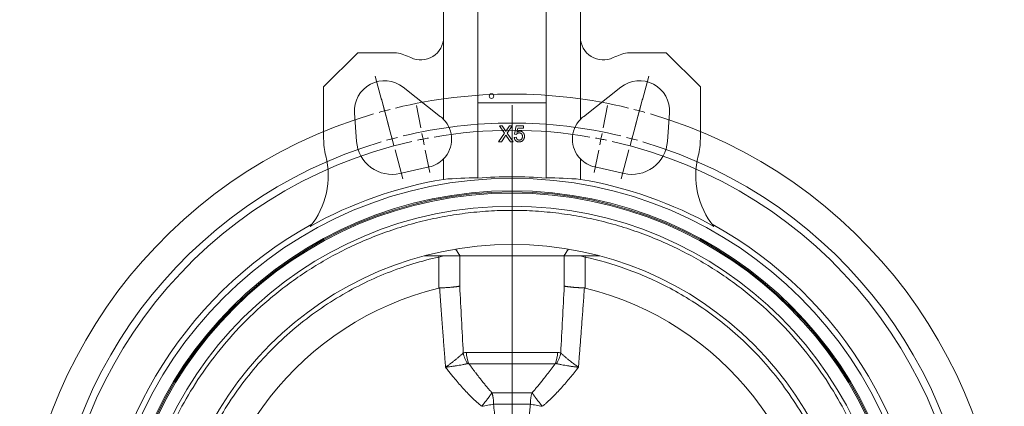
# Model space of a CAD drawing. Header units: millimetres. Extents: x 68 to 1173, y -112 to 1051.
# Tile 5 of 8: x 68 to 500, y 601 to 770. Entities that reach past the tile are written whole.
import ezdxf

# ---------------------------------------------------------------- set-up
doc = ezdxf.new("R2010")
doc.units = ezdxf.units.MM

# ---------------------------------------------------------------- blocks, each defined once
blk = doc.blocks.new('SW_CENTERMARKSYMBOL_0')
at = {"color": 0, "linetype": 'Continuous', "lineweight": 0}
for p, q in [((-1.29, 4.83), (-4.06, 15.17)), ((113.05, 4.83), (115.82, 15.17)), ((1.99, -7.44), (-1.4, 5.22)), ((109.77, -7.44), (113.16, 5.22)), ((0, 0), (-0.65, 2.41)), ((0, 0), (0.65, -2.41)), ((15.89, -7.48), (13.93, 2.33)), ((55.88, -203.54), (55.88, 2.5)), ((95.87, -7.48), (97.82, 2.33)), ((111.76, 0), (111.11, -2.41)), ((111.76, 0), (112.41, 2.41)), ((1.29, -4.83), (4.06, -15.17)), ((110.46, -4.83), (107.69, -15.17)), ((3.29, -12.27), (2.64, -9.85)), ((3.29, -12.27), (3.93, -14.68)), ((16.86, -12.39), (16.37, -9.93)), ((16.86, -12.39), (17.35, -14.84)), ((94.9, -12.39), (94.41, -14.84)), ((94.9, -12.39), (95.38, -9.93)), ((108.47, -12.27), (107.82, -14.68)), ((108.47, -12.27), (109.12, -9.85)), ((4.58, -17.1), (7.97, -29.75)), ((107.18, -17.1), (103.79, -29.75)), ((17.84, -17.29), (19.79, -27.1)), ((93.92, -17.29), (91.97, -27.1)), ((55.88, -208.54), (55.88, -206.04)), ((50.88, -208.54), (-155.16, -208.54)), ((55.88, -208.54), (53.38, -208.54)), ((55.88, -208.54), (55.88, -211.04)), ((55.88, -208.54), (58.38, -208.54)), ((60.88, -208.54), (266.92, -208.54)), ((55.88, -213.54), (55.88, -419.59)), ((4.58, -399.99), (7.97, -387.34)), ((107.18, -399.99), (103.79, -387.34)), ((17.84, -399.8), (19.79, -389.99)), ((93.92, -399.8), (91.97, -389.99)), ((1.29, -412.26), (4.06, -401.92)), ((3.29, -404.82), (2.64, -407.23)), ((3.29, -404.82), (3.93, -402.4)), ((16.86, -404.7), (16.37, -407.15)), ((16.86, -404.7), (17.35, -402.25)), ((94.9, -404.7), (94.41, -402.25)), ((94.9, -404.7), (95.38, -407.15)), ((110.46, -412.26), (107.69, -401.92)), ((108.47, -404.82), (107.82, -402.4)), ((108.47, -404.82), (109.12, -407.23)), ((1.99, -409.65), (-1.4, -422.3)), ((15.89, -409.6), (13.93, -419.41)), ((95.87, -409.6), (97.82, -419.41)), ((109.77, -409.65), (113.16, -422.3)), ((0, -417.09), (-0.65, -419.5)), ((0, -417.09), (0.65, -414.67)), ((111.76, -417.09), (111.11, -414.67)), ((111.76, -417.09), (112.41, -419.5)), ((-1.29, -421.92), (-4.06, -432.25)), ((113.05, -421.92), (115.82, -432.25))]:
    blk.add_line(p, q, dxfattribs=at)
for radius, start, end in [(215.9, 76.3269, 103.6731), (215.9, 104.3365, 105), (215.9, 75, 75.6635), (215.9, 106.3269, 253.6731), (215.9, 105, 105.6635), (215.9, 74.3365, 75), (215.9, 286.3269, 73.6731), (203.2, 76.4098, 103.5902), (200, 80.1824, 99.8176), (203.2, 105, 105.7049), (203.2, 104.2951, 105), (200, 101.25, 101.9662), (200, 100.5338, 101.25), (200, 78.75, 79.4662), (200, 78.0338, 78.75), (203.2, 75, 75.7049), (203.2, 74.2951, 75), (203.2, 106.4098, 253.5902), (200, 102.6824, 257.3176), (200, 282.6824, 77.3176), (203.2, 286.4098, 73.5902), (203.2, 254.2951, 255), (203.2, 255, 255.7049), (200, 258.0338, 258.75), (200, 258.75, 259.4662), (200, 260.1824, 279.8176), (200, 280.5338, 281.25), (200, 281.25, 281.9662), (203.2, 284.2951, 285), (203.2, 285, 285.7049), (203.2, 256.4098, 283.5902), (215.9, 254.3365, 255), (215.9, 255, 255.6635), (215.9, 256.3269, 283.6731), (215.9, 284.3365, 285), (215.9, 285, 285.6635)]:
    blk.add_arc((55.88, -208.54), radius, start, end, dxfattribs=at)

msp = doc.modelspace()

# ---------------------------------------------------------------- linework, layer by layer
at = {"color": 7, "linetype": 'Continuous', "lineweight": 15}
for p, q in [((269.39, 808.96), (269.39, 733.96)), ((299.39, 733.96), (299.39, 808.96)), ((254.39, 797.16), (254.39, 762.81)), ((314.39, 762.81), (314.39, 797.16)), ((254.39, 726.77), (254.39, 762.81)), ((314.39, 726.77), (314.39, 762.81)), ((216.79, 755.96), (201.79, 740.96)), ((233.79, 755.96), (216.79, 755.96)), ((351.98, 755.96), (334.98, 755.96)), ((366.98, 740.96), (351.98, 755.96)), ((201.79, 740.96), (201.79, 718.23)), ((236.67, 740.87), (253.1, 727.94)), ((315.67, 727.94), (332.1, 740.87)), ((366.98, 718.23), (366.98, 740.96)), ((269.39, 733.96), (269.39, 700.97)), ((299.39, 733.96), (269.39, 733.96)), ((299.39, 733.96), (299.39, 700.97)), ((216.23, 717.12), (215.34, 729.56)), ((353.43, 729.56), (352.54, 717.12)), ((281.09, 720.72), (278.86, 723.96)), ((278.86, 723.96), (280.05, 723.96)), ((280.05, 723.96), (281.27, 722.19)), ((282.09, 722.18), (283.31, 723.96)), ((284.52, 723.96), (282.29, 720.71)), ((283.31, 723.96), (284.52, 723.96)), ((285.46, 720.28), (286.18, 723.87)), ((286.18, 723.87), (289.5, 723.87)), ((286.91, 722.97), (286.56, 721.16)), ((289.5, 722.97), (286.91, 722.97)), ((289.5, 723.87), (289.5, 722.97)), ((278.51, 716.96), (281.09, 720.72)), ((279.71, 716.96), (278.51, 716.96)), ((281.37, 719.37), (279.71, 716.96)), ((283.69, 716.96), (281.98, 719.43)), ((282.29, 720.71), (284.88, 716.96)), ((284.88, 716.96), (283.69, 716.96)), ((285.37, 718.84), (286.27, 718.93)), ((286.36, 720.19), (285.46, 720.28)), ((254.39, 700.47), (254.39, 709.46)), ((314.39, 700.47), (314.39, 709.46)), ((248.12, 705.92), (235.22, 703.02)), ((333.55, 703.02), (320.66, 705.92)), ((245.98, 666.96), (261.59, 666.96)), ((252.31, 666.43), (252.31, 652.83)), ((261.59, 666.96), (307.18, 666.96)), ((307.18, 666.96), (322.79, 666.96)), ((316.46, 652.83), (316.46, 666.43)), ((304.34, 624.64), (264.44, 624.64)), ((265.51, 619.64), (303.27, 619.64)), ((284.39, 606.96), (275.6, 606.96)), ((293.17, 606.96), (284.39, 606.96)), ((284.39, 601.96), (276.32, 601.96)), ((292.45, 601.96), (284.39, 601.96))]:
    msp.add_line(p, q, dxfattribs=at)
at = {"color": 8, "linetype": 'Continuous', "lineweight": 15}
for p, q in [((252.31, 666.43), (252.19, 666.96)), ((252.31, 666.43), (254.46, 666.96)), ((261.47, 653.67), (261.47, 666.96)), ((307.3, 666.96), (307.3, 653.67)), ((314.31, 666.96), (316.46, 666.43)), ((316.46, 666.43), (316.58, 666.96))]:
    msp.add_line(p, q, dxfattribs=at)
at = {"color": 7, "linetype": 'Continuous', "lineweight": 15}
for centre, radius in [((275.39, 736.96), 1), ((284.39, 521.96), 179), ((284.39, 521.96), 173.5), ((284.39, 521.96), 173), ((284.39, 521.96), 150)]:
    msp.add_circle(centre, radius, dxfattribs=at)
for centre, radius, start, end in [((244.39, 762.81), 10, 243.8269, 0), ((324.39, 762.81), 10, 180, 296.1731), ((228.51, 730.5), 26, 63.8269, 78.2655), ((340.27, 730.5), 26, 101.7345, 116.1731), ((228.51, 730.5), 13.2, 51.781, 184.1069), ((340.27, 730.5), 13.2, 355.8931, 128.219), ((245.37, 718.11), 12.5, 43.8261, 51.781), ((245.37, 718.11), 12.5, 316.1739, 43.8261), ((323.4, 718.11), 12.5, 136.1739, 223.8261), ((323.4, 718.11), 12.5, 128.219, 136.1739), ((231.79, 718.23), 30, 180, 194.391), ((231.79, 718.23), 15.6, 184.1069, 282.6985), ((336.98, 718.23), 15.6, 257.3015, 355.8931), ((336.98, 718.23), 30, 345.609, 0), ((168.83, 702.08), 35, 320.5902, 14.391), ((245.37, 718.11), 12.5, 282.6985, 316.1739), ((323.4, 718.11), 12.5, 223.8261, 257.3015), ((399.94, 702.08), 35, 165.609, 219.4098), ((284.39, 521.96), 181.02, 99.5397, 119.2726), ((284.39, 521.96), 179.64, 85.2103, 94.7897), ((284.39, 521.96), 181.02, 60.7274, 80.4603), ((284.39, 521.96), 172.5, 0, 180), ((284.39, 521.96), 166.75, 0, 180), ((284.39, 521.96), 181.5, 118.904, 241.096), ((284.39, 521.96), 181.5, 298.904, 61.096), ((284.39, 521.96), 134.75, 103.7718, 256.2282), ((284.39, 521.96), 134.75, 283.7718, 76.2282), ((276.43, 624.59), 12, 179.7646, 204.3739), ((292.34, 624.59), 12, 335.6261, 0.2354)]:
    msp.add_arc(centre, radius, start, end, dxfattribs=at)
for centre, start_param, end_param in [((270.31, 521.96), 1.575926, 1.659482), ((298.46, 521.96), 1.48211, 1.565667)]:
    msp.add_ellipse(centre, major_axis=(179.77, 0), ratio=0.996929, start_param=start_param, end_param=end_param, dxfattribs=at)
for points, knots in [([(281.27, 722.19), (281.3, 722.14), (281.36, 722.06), (281.44, 721.94), (281.5, 721.83), (281.56, 721.74), (281.59, 721.67), (281.62, 721.61), (281.64, 721.56), (281.64, 721.53), (281.64, 721.52)], [0, 0, 0, 0, 0.209538, 0.393206, 0.554151, 0.689382, 0.80228, 0.889952, 0.956059, 1, 1, 1, 1]), ([(281.64, 721.52), (281.67, 721.56), (281.73, 721.66), (281.84, 721.81), (281.96, 721.99), (282.05, 722.12), (282.09, 722.18)], [0, 0, 0, 0, 0.195959, 0.429465, 0.696675, 1, 1, 1, 1]), ([(286.56, 721.16), (286.61, 721.19), (286.7, 721.27), (286.86, 721.36), (287.01, 721.44), (287.17, 721.51), (287.32, 721.56), (287.48, 721.6), (287.64, 721.62), (287.75, 721.62), (287.81, 721.62)], [0, 0, 0, 0, 0.136729, 0.268515, 0.395529, 0.52, 0.640496, 0.761236, 0.880107, 1, 1, 1, 1]), ([(287.81, 721.62), (287.88, 721.62), (288.02, 721.62), (288.22, 721.59), (288.42, 721.54), (288.61, 721.47), (288.78, 721.38), (288.96, 721.27), (289.12, 721.14), (289.27, 720.99), (289.41, 720.83), (289.53, 720.65), (289.63, 720.46), (289.72, 720.26), (289.78, 720.05), (289.83, 719.83), (289.85, 719.6), (289.86, 719.44), (289.86, 719.36)], [0, 0, 0, 0, 0.061997, 0.122088, 0.181375, 0.239508, 0.297836, 0.35688, 0.417282, 0.47964, 0.5425, 0.604962, 0.666991, 0.730216, 0.794173, 0.860458, 0.928578, 1, 1, 1, 1]), ([(281.37, 719.37), (281.38, 719.39), (281.43, 719.46), (281.5, 719.57), (281.59, 719.7), (281.66, 719.8), (281.7, 719.85)], [0, 0, 0, 0, 0.174779, 0.398246, 0.673111, 1, 1, 1, 1]), ([(281.7, 719.85), (281.74, 719.78), (281.84, 719.64), (281.93, 719.5), (281.98, 719.43)], [0, 0, 0, 0, 0.494218, 1, 1, 1, 1]), ([(287.55, 716.87), (287.47, 716.87), (287.33, 716.87), (287.11, 716.9), (286.9, 716.94), (286.71, 717), (286.52, 717.07), (286.35, 717.17), (286.19, 717.28), (286.04, 717.4), (285.9, 717.55), (285.78, 717.7), (285.67, 717.86), (285.58, 718.04), (285.5, 718.22), (285.44, 718.42), (285.4, 718.63), (285.38, 718.77), (285.37, 718.84)], [0, 0, 0, 0, 0.069298, 0.135561, 0.199671, 0.261716, 0.322662, 0.382907, 0.443032, 0.503501, 0.563724, 0.62398, 0.683629, 0.743848, 0.805192, 0.867649, 0.932778, 1, 1, 1, 1]), ([(286.27, 718.93), (286.28, 718.88), (286.3, 718.78), (286.33, 718.64), (286.37, 718.51), (286.42, 718.38), (286.48, 718.27), (286.54, 718.17), (286.61, 718.07), (286.69, 717.99), (286.77, 717.91), (286.87, 717.85), (286.96, 717.8), (287.07, 717.75), (287.18, 717.72), (287.3, 717.69), (287.42, 717.68), (287.51, 717.68), (287.55, 717.68)], [0, 0, 0, 0, 0.077361, 0.15048, 0.219977, 0.286681, 0.349678, 0.41068, 0.469427, 0.526756, 0.583142, 0.638824, 0.695263, 0.752696, 0.810849, 0.871356, 0.934436, 1, 1, 1, 1]), ([(287.56, 720.82), (287.49, 720.81), (287.35, 720.81), (287.16, 720.78), (286.99, 720.72), (286.83, 720.65), (286.69, 720.55), (286.57, 720.44), (286.45, 720.32), (286.39, 720.23), (286.36, 720.19)], [0, 0, 0, 0, 0.14786, 0.283561, 0.412369, 0.534236, 0.652692, 0.768663, 0.883652, 1, 1, 1, 1]), ([(287.55, 717.68), (287.61, 717.68), (287.71, 717.68), (287.86, 717.7), (288.01, 717.74), (288.14, 717.78), (288.27, 717.85), (288.38, 717.93), (288.49, 718.01), (288.59, 718.12), (288.68, 718.24), (288.75, 718.36), (288.82, 718.5), (288.87, 718.64), (288.91, 718.79), (288.94, 718.96), (288.96, 719.13), (288.96, 719.24), (288.96, 719.3)], [0, 0, 0, 0, 0.065801, 0.128677, 0.188676, 0.247598, 0.304849, 0.361786, 0.419523, 0.478682, 0.53877, 0.598799, 0.660184, 0.722952, 0.787993, 0.855404, 0.926153, 1, 1, 1, 1]), ([(289.32, 717.72), (289.27, 717.65), (289.16, 717.52), (288.97, 717.34), (288.77, 717.2), (288.56, 717.08), (288.33, 716.98), (288.08, 716.92), (287.82, 716.87), (287.64, 716.87), (287.55, 716.87)], [0, 0, 0, 0, 0.127893, 0.251579, 0.372793, 0.492778, 0.61359, 0.737809, 0.86618, 1, 1, 1, 1]), ([(288.96, 719.3), (288.96, 719.36), (288.96, 719.47), (288.94, 719.63), (288.91, 719.79), (288.88, 719.93), (288.83, 720.07), (288.77, 720.19), (288.69, 720.31), (288.61, 720.41), (288.52, 720.51), (288.41, 720.59), (288.29, 720.66), (288.17, 720.72), (288.03, 720.76), (287.88, 720.79), (287.72, 720.81), (287.61, 720.81), (287.56, 720.82)], [0, 0, 0, 0, 0.072866, 0.141887, 0.207453, 0.270438, 0.331641, 0.390108, 0.448069, 0.505503, 0.562488, 0.619084, 0.676416, 0.735452, 0.796241, 0.860406, 0.928305, 1, 1, 1, 1]), ([(289.86, 719.36), (289.86, 719.28), (289.86, 719.13), (289.83, 718.9), (289.79, 718.68), (289.73, 718.47), (289.65, 718.27), (289.56, 718.08), (289.45, 717.89), (289.37, 717.78), (289.32, 717.72)], [0, 0, 0, 0, 0.132462, 0.26165, 0.387547, 0.510782, 0.632675, 0.75466, 0.876523, 1, 1, 1, 1]), ([(449.3, 521.96), (449.3, 522.4), (449.3, 523.29), (449.28, 524.62), (449.26, 525.95), (449.22, 527.27), (449.17, 528.6), (449.11, 529.93), (449.04, 531.26), (448.88, 534.03), (448.53, 538.23), (447.86, 543.97), (446.97, 549.81), (445.82, 555.85), (444.42, 561.97), (442.12, 570.46), (438.45, 581.34), (432.7, 594.57), (425.39, 607.96), (416.38, 621.29), (405.55, 634.28), (395.08, 644.46), (385.79, 652.12), (378.29, 657.64), (370.36, 662.8), (362, 667.58), (353.24, 671.92), (344.13, 675.78), (334.7, 679.12), (324.98, 681.91), (315.04, 684.11), (304.92, 685.7), (294.68, 686.66), (284.39, 686.98), (274.09, 686.66), (263.85, 685.7), (253.73, 684.11), (243.79, 681.91), (234.08, 679.12), (224.64, 675.78), (215.53, 671.92), (206.78, 667.58), (198.42, 662.8), (190.48, 657.64), (182.98, 652.12), (173.69, 644.46), (163.22, 634.28), (152.4, 621.29), (143.38, 607.96), (136.07, 594.57), (130.32, 581.34), (126.65, 570.46), (124.35, 561.97), (122.95, 555.85), (121.8, 549.81), (120.91, 543.97), (120.24, 538.23), (119.88, 533.76), (119.68, 530.46), (119.59, 528.34), (119.52, 526.21), (119.48, 524.08), (119.47, 522.67), (119.47, 521.96)], [0, 0, 0, 0, 0.002567, 0.005134, 0.0077, 0.010266, 0.012833, 0.015399, 0.017966, 0.020533, 0.03146, 0.042387, 0.054011, 0.065636, 0.077992, 0.09035, 0.116586, 0.144396, 0.17381, 0.204834, 0.237445, 0.271584, 0.289204, 0.307165, 0.325449, 0.344033, 0.362891, 0.381997, 0.401321, 0.420829, 0.440488, 0.460261, 0.480111, 0.5, 0.519889, 0.539739, 0.559512, 0.579171, 0.59868, 0.618003, 0.637109, 0.655968, 0.674551, 0.692835, 0.710796, 0.728416, 0.762555, 0.795166, 0.826191, 0.855605, 0.883414, 0.90965, 0.922007, 0.934365, 0.945989, 0.957613, 0.96854, 0.979467, 0.983574, 0.98768, 0.991786, 0.995893, 1, 1, 1, 1]), ([(136.4, 521.96), (136.4, 529.67), (137.01, 537.61), (139.6, 553.61), (141.58, 561.69), (145.65, 573.63), (147.19, 577.58), (150.61, 585.39), (152.51, 589.24), (156.64, 596.79), (158.88, 600.48), (163.68, 607.68), (166.25, 611.18), (171.67, 617.95), (174.53, 621.21), (180.52, 627.46), (183.65, 630.45), (190.12, 636.12), (193.47, 638.8), (200.34, 643.84), (203.87, 646.19), (214.65, 652.75), (222.1, 656.44), (237.16, 662.44), (244.77, 664.75), (252.31, 666.43)], [0, 0, 0, 0, 0.125, 0.125, 0.25, 0.25, 0.3125, 0.3125, 0.375, 0.375, 0.4375, 0.4375, 0.5, 0.5, 0.5625, 0.5625, 0.625, 0.625, 0.6875, 0.6875, 0.75, 0.75, 0.875, 0.875, 1, 1, 1, 1]), ([(316.46, 666.43), (322.34, 665.12), (328.43, 663.39), (340.9, 658.89), (347.28, 656.11), (360.11, 649.31), (366.57, 645.28), (376.07, 638.19), (379.21, 635.65), (385.37, 630.21), (388.4, 627.31), (394.29, 621.15), (397.15, 617.89), (402.66, 611.01), (405.3, 607.4), (410.31, 599.83), (412.67, 595.88), (417.06, 587.67), (419.09, 583.42), (422.76, 574.64), (424.4, 570.12), (427.25, 560.87), (428.45, 556.15), (430.4, 546.54), (431.14, 541.67), (432.12, 531.85), (432.37, 526.9), (432.37, 517.01), (432.12, 512.06), (431.14, 502.24), (430.4, 497.37), (428.45, 487.77), (427.25, 483.04), (424.4, 473.79), (422.76, 469.28), (419.09, 460.5), (417.06, 456.24), (412.67, 448.04), (410.31, 444.08), (405.3, 436.52), (402.66, 432.9), (397.15, 426.03), (394.29, 422.76), (388.4, 416.6), (385.37, 413.71), (379.21, 408.27), (376.07, 405.73), (366.57, 398.63), (360.11, 394.61), (347.28, 387.8), (340.9, 385.02), (328.43, 380.52), (322.34, 378.79), (316.46, 377.49)], [0, 0, 0, 0, 0.0625, 0.0625, 0.125, 0.125, 0.1875, 0.1875, 0.21875, 0.21875, 0.25, 0.25, 0.28125, 0.28125, 0.3125, 0.3125, 0.34375, 0.34375, 0.375, 0.375, 0.40625, 0.40625, 0.4375, 0.4375, 0.46875, 0.46875, 0.5, 0.5, 0.53125, 0.53125, 0.5625, 0.5625, 0.59375, 0.59375, 0.625, 0.625, 0.65625, 0.65625, 0.6875, 0.6875, 0.71875, 0.71875, 0.75, 0.75, 0.78125, 0.78125, 0.8125, 0.8125, 0.875, 0.875, 0.9375, 0.9375, 1, 1, 1, 1]), ([(252.64, 652.88), (252.74, 652.88), (252.93, 652.89), (253.22, 652.9), (253.48, 652.92), (253.72, 652.93), (253.94, 652.94), (254.15, 652.95), (254.33, 652.95), (254.72, 652.97), (255.35, 653.01), (256.21, 653.07), (257.08, 653.13), (257.71, 653.18), (258.13, 653.22), (258.35, 653.24), (258.59, 653.27), (258.85, 653.3), (259.13, 653.33), (259.41, 653.36), (259.71, 653.39), (260.02, 653.43), (260.32, 653.48), (260.63, 653.52), (260.93, 653.57), (261.22, 653.62), (261.39, 653.65), (261.47, 653.67)], [0, 0, 0, 0, 0.0269213, 0.052103, 0.0755449, 0.0972472, 0.1172097, 0.1354326, 0.1519158, 0.1666594, 0.2429876, 0.3239962, 0.4096877, 0.5000641, 0.5214041, 0.545597, 0.5726429, 0.6025417, 0.6352933, 0.6708977, 0.7093549, 0.7506647, 0.794827, 0.8418419, 0.8917091, 0.9444285, 1, 1, 1, 1]), ([(252.64, 652.88), (252.7, 651.94), (252.84, 650.08), (253.04, 647.31), (253.24, 644.59), (253.43, 641.92), (253.62, 639.31), (253.82, 636.75), (254, 634.24), (254.19, 631.78), (254.37, 629.37), (254.55, 627.02), (254.73, 624.72), (254.9, 622.47), (255.07, 620.28), (255.18, 618.83), (255.23, 618.12)], [0, 0, 0, 0, 0.081398, 0.161263, 0.239594, 0.31639, 0.391653, 0.465382, 0.537576, 0.608237, 0.677363, 0.744956, 0.811016, 0.875542, 0.938537, 1, 1, 1, 1]), ([(316.14, 652.88), (316.03, 652.88), (315.82, 652.89), (315.5, 652.91), (315.18, 652.92), (314.86, 652.94), (314.54, 652.95), (314.22, 652.97), (313.9, 652.99), (313.58, 653), (313.26, 653.02), (312.95, 653.04), (312.64, 653.06), (312.33, 653.09), (312.02, 653.11), (311.72, 653.13), (311.43, 653.15), (311.13, 653.18), (310.87, 653.2), (310.62, 653.22), (310.38, 653.25), (310.11, 653.28), (309.82, 653.31), (309.52, 653.34), (309.2, 653.38), (308.87, 653.42), (308.54, 653.46), (308.21, 653.51), (307.89, 653.56), (307.57, 653.61), (307.39, 653.65), (307.3, 653.67)], [0, 0, 0, 0, 0.0283188, 0.0567733, 0.0853636, 0.1140899, 0.1429522, 0.1719508, 0.2010858, 0.2303572, 0.2597653, 0.2893101, 0.3189918, 0.3488104, 0.3787662, 0.4088592, 0.4390896, 0.4694574, 0.4999628, 0.5235275, 0.5503843, 0.5805332, 0.613974, 0.6507067, 0.6907313, 0.7340476, 0.7806555, 0.8305548, 0.8837455, 0.9402273, 1, 1, 1, 1]), ([(313.54, 618.12), (313.61, 619.03), (313.75, 620.89), (313.97, 623.71), (314.19, 626.62), (314.42, 629.62), (314.65, 632.69), (314.89, 635.85), (315.13, 639.1), (315.38, 642.43), (315.63, 645.84), (315.88, 649.33), (316.05, 651.69), (316.14, 652.88)], [0, 0, 0, 0, 0.078653, 0.159754, 0.243307, 0.329311, 0.417766, 0.508674, 0.602035, 0.697848, 0.796113, 0.896831, 1, 1, 1, 1]), ([(255.23, 618.12), (255.32, 618.18), (255.51, 618.32), (255.81, 618.54), (256.17, 618.8), (256.57, 619.09), (257.01, 619.42), (257.73, 619.96), (258.61, 620.64), (259.67, 621.47), (260.62, 622.25), (261.38, 622.9), (261.93, 623.39), (262.31, 623.73), (262.69, 624.06), (262.91, 624.28), (263.03, 624.41)], [0, 0, 0, 0, 0.028637, 0.062378, 0.101306, 0.145509, 0.195073, 0.250073, 0.388936, 0.500199, 0.630986, 0.750065, 0.814709, 0.875059, 0.930031, 1, 1, 1, 1]), ([(264.91, 619.73), (264.44, 620.43), (264.03, 621.2), (263.4, 622.78), (263.17, 623.6), (263.03, 624.41)], [0, 0, 0, 0, 0.5, 0.5, 1, 1, 1, 1]), ([(305.74, 624.41), (305.61, 623.6), (305.38, 622.78), (304.74, 621.2), (304.33, 620.43), (303.86, 619.73)], [0, 0, 0, 0, 0.5, 0.5, 1, 1, 1, 1]), ([(305.74, 624.41), (305.79, 624.36), (305.89, 624.26), (306.03, 624.12), (306.18, 623.99), (306.32, 623.86), (306.53, 623.67), (306.84, 623.39), (307.39, 622.9), (308.15, 622.25), (309.09, 621.48), (310.15, 620.64), (311.12, 619.9), (312, 619.24), (312.63, 618.78), (313.13, 618.42), (313.42, 618.21), (313.54, 618.12)], [0, 0, 0, 0, 0.0282361, 0.0548865, 0.0799171, 0.1032992, 0.1250091, 0.1857885, 0.2500639, 0.3682442, 0.5000465, 0.6084504, 0.7499746, 0.8346672, 0.9043183, 0.959306, 1, 1, 1, 1]), ([(264.91, 619.73), (264.85, 619.72), (264.73, 619.69), (264.54, 619.64), (264.36, 619.59), (264.19, 619.55), (263.92, 619.49), (263.52, 619.4), (262.84, 619.26), (261.88, 619.08), (260.71, 618.88), (259.4, 618.67), (258.19, 618.49), (257.1, 618.35), (256.31, 618.25), (255.71, 618.17), (255.37, 618.14), (255.23, 618.12)], [0, 0, 0, 0, 0.0280865, 0.054673, 0.0797144, 0.1031711, 0.1250091, 0.1857247, 0.2500631, 0.3681336, 0.5000461, 0.6094217, 0.7499766, 0.8382223, 0.9092216, 0.9630827, 1, 1, 1, 1]), ([(255.23, 618.12), (255.67, 617.56), (256.51, 616.5), (257.72, 614.98), (259.13, 613.25), (260.76, 611.31), (263.34, 608.38), (266, 605.55), (268.47, 603.24), (269.95, 601.97), (270.7, 601.34), (271.1, 601.01)], [0, 0, 0, 0, 0.090944, 0.174259, 0.249999, 0.376963, 0.500008, 0.750003, 0.875, 0.933156, 1, 1, 1, 1]), ([(265.51, 619.64), (265.76, 619.29), (266.26, 618.6), (267.01, 617.59), (267.74, 616.61), (268.46, 615.66), (269.16, 614.74), (269.84, 613.85), (270.66, 612.81), (271.59, 611.63), (272.65, 610.34), (273.66, 609.13), (274.64, 608.01), (275.28, 607.3), (275.6, 606.96)], [0, 0, 0, 0, 0.079782, 0.157414, 0.232902, 0.306249, 0.37746, 0.446543, 0.513504, 0.621836, 0.724587, 0.821814, 0.913588, 1, 1, 1, 1]), ([(293.17, 606.96), (293.35, 607.15), (293.7, 607.53), (294.23, 608.12), (294.77, 608.74), (295.32, 609.38), (295.88, 610.05), (296.46, 610.75), (297.05, 611.47), (297.65, 612.22), (298.58, 613.4), (299.88, 615.08), (301.55, 617.3), (302.68, 618.84), (303.27, 619.64)], [0, 0, 0, 0, 0.047352, 0.096343, 0.146994, 0.199319, 0.253334, 0.309049, 0.366476, 0.425624, 0.486501, 0.646041, 0.817185, 1, 1, 1, 1]), ([(297.67, 601.01), (298.07, 601.34), (298.83, 601.96), (300.31, 603.23), (302.76, 605.56), (305.43, 608.38), (308.01, 611.3), (309.85, 613.49), (311.69, 615.78), (312.9, 617.31), (313.54, 618.12)], [0, 0, 0, 0, 0.067249, 0.125001, 0.249998, 0.499992, 0.622425, 0.750003, 0.866565, 1, 1, 1, 1]), ([(313.54, 618.12), (313.42, 618.13), (313.15, 618.17), (312.69, 618.22), (312.14, 618.29), (311.48, 618.37), (310.52, 618.5), (309.38, 618.67), (308.07, 618.88), (306.89, 619.08), (305.93, 619.26), (305.25, 619.4), (304.77, 619.51), (304.3, 619.62), (304.02, 619.69), (303.86, 619.73)], [0, 0, 0, 0, 0.032102, 0.073092, 0.123051, 0.182038, 0.250068, 0.388003, 0.500197, 0.631143, 0.750064, 0.814719, 0.875059, 0.930425, 1, 1, 1, 1]), ([(271.86, 601.96), (271.91, 602.02), (272.02, 602.16), (272.2, 602.38), (272.4, 602.65), (272.65, 602.96), (272.97, 603.38), (273.41, 603.95), (273.8, 604.48), (274.12, 604.91), (274.34, 605.2), (274.58, 605.52), (274.82, 605.86), (275.08, 606.22), (275.34, 606.59), (275.51, 606.83), (275.6, 606.96)], [0, 0, 0, 0, 0.035078, 0.076471, 0.124535, 0.181298, 0.250145, 0.360208, 0.502666, 0.555774, 0.614858, 0.679923, 0.750972, 0.828004, 0.911014, 1, 1, 1, 1]), ([(275.6, 606.96), (275.63, 606.87), (275.68, 606.69), (275.76, 606.42), (275.83, 606.15), (275.89, 605.88), (275.95, 605.61), (276, 605.34), (276.05, 605.08), (276.1, 604.81), (276.15, 604.46), (276.21, 604.03), (276.26, 603.51), (276.29, 602.99), (276.32, 602.48), (276.32, 602.13), (276.32, 601.96)], [0, 0, 0, 0, 0.059203, 0.117372, 0.174549, 0.230784, 0.286131, 0.340652, 0.39442, 0.447514, 0.500019, 0.602828, 0.703154, 0.802023, 0.900568, 1, 1, 1, 1]), ([(284.39, 606.96), (284.39, 606.21), (284.39, 605.39), (284.39, 603.7), (284.39, 602.82), (284.39, 601.96)], [0, 0, 0, 0, 0.5, 0.5, 1, 1, 1, 1]), ([(292.45, 601.96), (292.45, 602.07), (292.45, 602.28), (292.46, 602.61), (292.48, 602.93), (292.5, 603.25), (292.52, 603.57), (292.55, 603.89), (292.59, 604.22), (292.64, 604.6), (292.71, 605.03), (292.8, 605.51), (292.91, 605.99), (293.03, 606.48), (293.12, 606.8), (293.17, 606.96)], [0, 0, 0, 0, 0.06231, 0.124095, 0.185657, 0.247293, 0.309286, 0.371905, 0.435405, 0.500018, 0.594925, 0.691966, 0.791593, 0.894173, 1, 1, 1, 1]), ([(293.17, 606.96), (293.22, 606.89), (293.3, 606.77), (293.44, 606.58), (293.57, 606.39), (293.7, 606.21), (293.83, 606.03), (293.96, 605.85), (294.08, 605.68), (294.2, 605.51), (294.32, 605.35), (294.44, 605.19), (294.55, 605.04), (294.65, 604.9), (294.76, 604.76), (295, 604.43), (295.36, 603.95), (295.8, 603.38), (296.13, 602.96), (296.4, 602.61), (296.65, 602.28), (296.83, 602.06), (296.91, 601.96)], [0, 0, 0, 0, 0.0452355, 0.0889787, 0.1312288, 0.1719854, 0.211248, 0.2490162, 0.2852897, 0.3200682, 0.3533518, 0.3851405, 0.4154347, 0.4442348, 0.4715417, 0.4973567, 0.6397733, 0.7498697, 0.8186787, 0.8754746, 0.9450441, 1, 1, 1, 1]), ([(271.1, 601.01), (272.01, 601.15), (272.94, 601.3), (274.71, 601.62), (275.56, 601.79), (276.32, 601.96)], [0, 0, 0, 0, 0.5, 0.5, 1, 1, 1, 1]), ([(271.1, 601.01), (271.15, 601.06), (271.23, 601.17), (271.36, 601.33), (271.5, 601.5), (271.67, 601.72), (271.79, 601.88), (271.86, 601.96)], [0, 0, 0, 0, 0.177442, 0.338964, 0.49734, 0.740071, 1, 1, 1, 1]), ([(276.32, 601.96), (276.43, 600.78), (276.65, 598.38), (276.99, 594.73), (277.35, 590.99), (277.72, 587.14), (278.1, 583.19), (278.5, 579.14), (278.91, 574.99), (279.34, 570.74), (279.78, 566.39), (280.21, 562.1), (280.66, 557.73), (281.13, 553.11), (281.67, 547.95), (282.26, 542.23), (282.92, 535.96), (283.63, 529.14), (284.13, 524.41), (284.39, 521.96)], [0, 0, 0, 0, 0.044318, 0.089894, 0.136731, 0.184826, 0.234182, 0.284796, 0.33667, 0.389803, 0.444196, 0.499848, 0.550645, 0.608327, 0.672893, 0.744343, 0.822678, 0.907897, 1, 1, 1, 1]), ([(284.39, 521.96), (284.52, 523.21), (284.78, 525.67), (285.16, 529.28), (285.52, 532.76), (285.87, 536.1), (286.21, 539.3), (286.53, 542.37), (286.83, 545.29), (287.12, 548.08), (287.39, 550.74), (287.65, 553.25), (287.9, 555.63), (288.13, 557.86), (288.34, 559.97), (288.73, 563.77), (289.29, 569.25), (289.99, 576.33), (290.66, 583.13), (291.3, 589.66), (291.89, 595.9), (292.27, 599.97), (292.45, 601.96)], [0, 0, 0, 0, 0.0469116, 0.0921022, 0.1355718, 0.1773204, 0.217348, 0.2556547, 0.2922404, 0.327105, 0.3602488, 0.3916715, 0.4213732, 0.449354, 0.4756138, 0.5001526, 0.5922057, 0.6807606, 0.7658175, 0.8473763, 0.9254372, 1, 1, 1, 1]), ([(292.45, 601.96), (293.22, 601.79), (294.06, 601.62), (295.84, 601.3), (296.76, 601.15), (297.67, 601.01)], [0, 0, 0, 0, 0.5, 0.5, 1, 1, 1, 1]), ([(296.91, 601.96), (296.96, 601.9), (297.04, 601.79), (297.17, 601.63), (297.29, 601.48), (297.41, 601.33), (297.54, 601.17), (297.62, 601.06), (297.67, 601.01)], [0, 0, 0, 0, 0.17789, 0.339733, 0.502665, 0.661018, 0.822534, 1, 1, 1, 1])]:
    msp.add_open_spline(points, degree=3, knots=knots, dxfattribs=at)
for points in [[(261.59, 666.96), (260.94, 667.94), (260.3, 668.92), (259.66, 669.91)], [(307.18, 666.96), (307.83, 667.94), (308.47, 668.92), (309.11, 669.91)], [(252.31, 652.83), (252.42, 652.86), (252.52, 652.88), (252.64, 652.88)], [(261.47, 653.67), (261.96, 643.94), (262.5, 634.18), (263.03, 624.41)], [(305.74, 624.41), (306.27, 634.18), (306.81, 643.94), (307.3, 653.67)], [(316.14, 652.88), (316.25, 652.88), (316.36, 652.86), (316.46, 652.83)], [(264.44, 624.64), (263.92, 624.64), (263.45, 624.56), (263.03, 624.41)], [(305.74, 624.41), (305.32, 624.56), (304.85, 624.64), (304.34, 624.64)], [(264.91, 619.73), (265.07, 619.77), (265.27, 619.74), (265.51, 619.64)], [(303.27, 619.64), (303.51, 619.74), (303.7, 619.77), (303.86, 619.73)]]:
    msp.add_open_spline(points, degree=3, dxfattribs=at)

# ---------------------------------------------------------------- block references
at = {"color": 7, "linetype": 'Continuous', "lineweight": 0}
msp.add_blockref('SW_CENTERMARKSYMBOL_0', (228.51, 730.5), dxfattribs=at)

doc.saveas('drawing.dxf')
